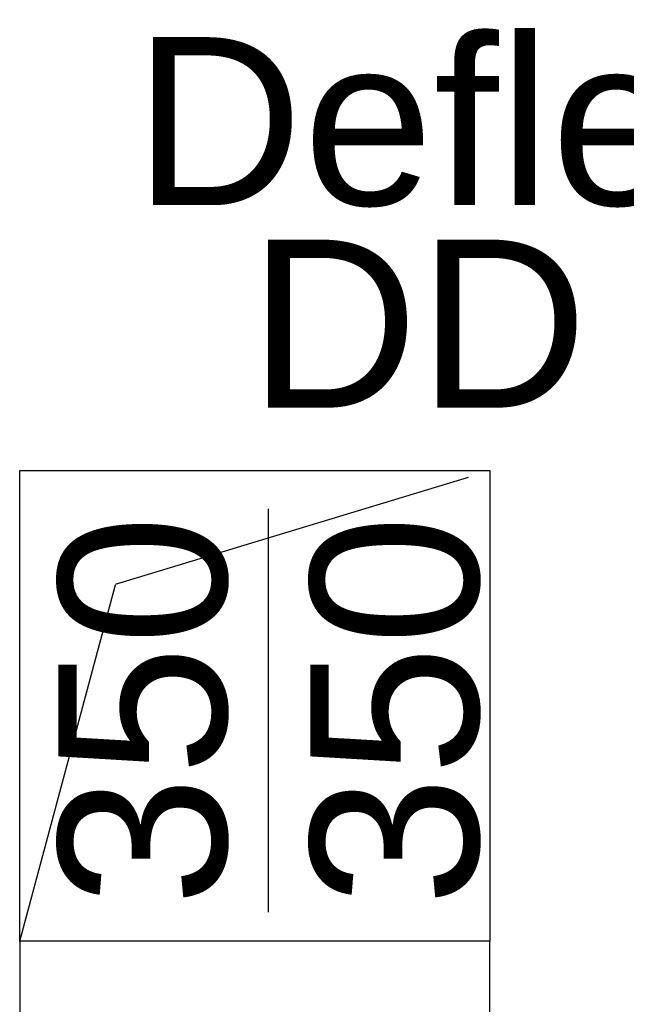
# Model space of a CAD drawing. Header units: metres. Extents: x 0 to 32.9, y 0 to 31.7.
# Tile 27 of 39: x 24.008 to 24.46, y 26.653 to 27.386. Entities that reach past the tile are written whole.
import ezdxf
from ezdxf.enums import TextEntityAlignment as Align

# ---------------------------------------------------------------- set-up
doc = ezdxf.new("R2010")
doc.units = ezdxf.units.M
doc.linetypes.add('DGN Style 2', pattern=[0.457481, 0.274488, -0.182992])
doc.layers.add('003TX_TXT', color=7, linetype='Continuous')
doc.layers.add('004SON_SON', color=7, linetype='Continuous')
doc.styles.add('ARIAL', font='arial.ttf')

msp = doc.modelspace()

# ---------------------------------------------------------------- linework, layer by layer
at = {"layer": '003TX_TXT', "color": 7}
msp.add_line((24.1934, 26.72175), (24.1934, 27.02175), dxfattribs=at)
at = {"layer": '004SON_SON', "color": 253, "linetype": 'DGN Style 2'}
for p, q in [((24.07966, 26.9658), (24.35828, 27.05025)), ((24.00828, 26.70025), (24.07966, 26.9658))]:
    msp.add_line(p, q, dxfattribs=at)
at = {"layer": '004SON_SON', "color": 43}
for p, q in [((24.00828, 26.70025), (24.00828, 26.50025)), ((24.35828, 25.07447), (24.35828, 26.70025))]:
    msp.add_line(p, q, dxfattribs=at)
msp.add_lwpolyline([(24.00828, 27.05025), (24.35828, 27.05025), (24.35828, 26.70025), (24.00828, 26.70025)], close=True, dxfattribs=at)
for p in [(24.00828, 26.70025), (24.35828, 26.70025)]:
    msp.add_point(p, dxfattribs=at)

# ---------------------------------------------------------------- texts
at = {"layer": '003TX_TXT', "color": 7, "style": 'ARIAL'}
for s, p in [('Deflektorhaube', (24.09307, 27.2477)), ('DD 500x500', (24.17879, 27.09709))]:
    msp.add_text(s, height=0.125, dxfattribs=at).set_placement(p)
for p in [(24.09965, 26.87175), (24.28715, 26.87175)]:
    msp.add_text('350', height=0.125, rotation=90, dxfattribs=at).set_placement(p, align=Align.MIDDLE_CENTER)

doc.saveas('drawing.dxf')
